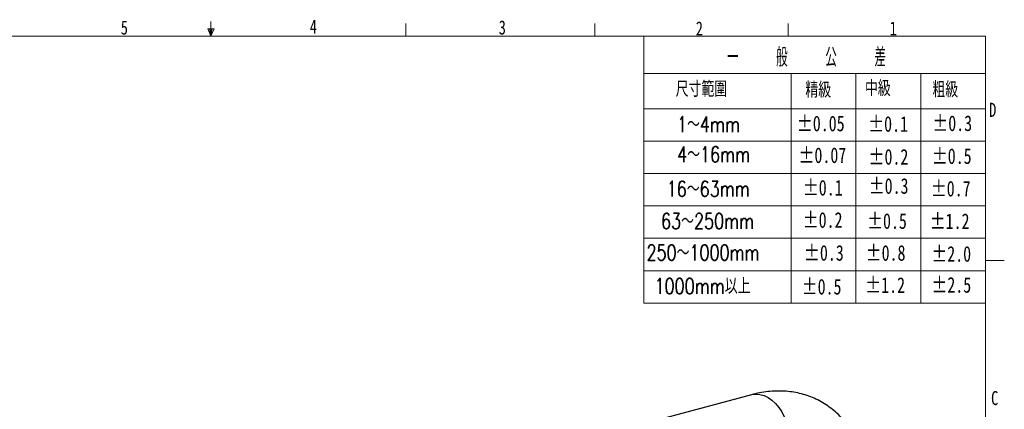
# Model space of a CAD drawing. Header units: millimetres. Extents: x 5 to 273, y 7 to 200.
# Tile 13 of 13: x 106 to 273, y 133 to 199. Entities that reach past the tile are written whole.
import ezdxf

# ---------------------------------------------------------------- set-up
doc = ezdxf.new("R2010")
doc.units = ezdxf.units.MM
doc.styles.add('SLDTEXTSTYLE0', font='TXT', dxfattribs={"width": 0.75})
doc.styles.add('SLDTEXTSTYLE7', font='TXT', dxfattribs={"width": 0.75, "bigfont": 'bigfont'})
doc.styles.add('SLDTEXTSTYLE8', font='TXT', dxfattribs={"width": 0.5625, "bigfont": 'bigfont'})

msp = doc.modelspace()

# ---------------------------------------------------------------- linework, layer by layer
at = {"color": 7, "linetype": 'Continuous', "lineweight": 18}
for p, q in [((138.5703, 196.675), (138.5703, 199.1482)), ((171.66605, 196.675), (171.66605, 198.8289)), ((203.72889, 196.675), (203.72889, 198.8289)), ((236.48441, 196.675), (236.48441, 198.8289)), ((139.1022, 197.91045), (138.04107, 197.91045)), ((138.5703, 196.675), (138.04107, 197.91045)), ((138.5703, 196.675), (138.30662, 197.91045)), ((138.5703, 196.675), (138.79977, 197.91045)), ((138.5703, 196.675), (139.1022, 197.91045)), ((8.38015, 196.675), (270.00015, 196.675)), ((212.00015, 196.675), (212.00015, 151.33568)), ((270.00015, 9.95866), (270.00015, 196.675)), ((212.00015, 190.33568), (270.00015, 190.33568)), ((237.00015, 190.33568), (237.00015, 151.33568)), ((248.00015, 190.33568), (248.00015, 151.33568)), ((259.00015, 190.33568), (259.00015, 151.33568)), ((212.00015, 184.33568), (270.00015, 184.33568)), ((212.00015, 178.83568), (270.00015, 178.83568)), ((212.00015, 173.33568), (270.00015, 173.33568)), ((212.00015, 167.83568), (270.00015, 167.83568)), ((212.00015, 162.33568), (270.00015, 162.33568)), ((270.00015, 158.54866), (273.17515, 158.54866)), ((212.00015, 156.83568), (270.00015, 156.83568)), ((212.00015, 151.33568), (270.00015, 151.33568))]:
    msp.add_line(p, q, dxfattribs=at)
at = {"color": 7, "linetype": 'Continuous', "lineweight": 25}
msp.add_line((230.29242, 135.77863), (201.17208, 127.97817), dxfattribs=at)
at = {"color": 8, "linetype": 'Continuous', "lineweight": 25, "flags": 128}
msp.add_lwpolyline([(230.29242, 135.77863), (230.36629, 135.79747), (231.03432, 135.88637), (231.72248, 135.83585), (232.4154, 135.64703), (233.0976, 135.32413), (233.75384, 134.87436), (234.36946, 134.30778), (234.9307, 133.63704), (235.42504, 132.87711), (235.84143, 132.04499), (236.17057, 131.15925), (236.4051, 130.23968), (236.53978, 129.30683), (236.57162, 128.38153), (236.49989, 127.48445), (236.32619, 126.63563), (236.05442, 125.85403), (235.69064, 125.15711), (235.24297, 124.56044), (234.72141, 124.07735), (234.13763, 123.71863), (233.57851, 123.51113)], dxfattribs=at)
at = {"color": 7, "linetype": 'Continuous', "lineweight": 25}
msp.add_open_spline([(250.07758, 118.70618), (250.07442, 119.01603), (250.06547, 119.89241), (249.96708, 121.30833), (249.74718, 122.93375), (249.41509, 124.50377), (248.9737, 126.0062), (248.42546, 127.42979), (247.77529, 128.76486), (247.02934, 130.00363), (246.19461, 131.14038), (245.27835, 132.17114), (244.2878, 133.09327), (243.22991, 133.90499), (242.11131, 134.60513), (240.93855, 135.19267), (239.71787, 135.66691), (238.45492, 136.02744), (237.1542, 136.27412), (235.81933, 136.40639), (234.45334, 136.42414), (233.05945, 136.32374), (231.66712, 136.11723), (230.7448, 135.89006), (230.29242, 135.77863)], degree=3, knots=[0, 0, 0, 0, 0.027937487, 0.079018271, 0.130080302, 0.180813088, 0.230990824, 0.280399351, 0.328875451, 0.376335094, 0.422780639, 0.468289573, 0.512994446, 0.557063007, 0.600683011, 0.644052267, 0.687331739, 0.730700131, 0.774356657, 0.818490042, 0.863270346, 0.908837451, 0.955286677, 1, 1, 1, 1], dxfattribs=at)

# ---------------------------------------------------------------- texts
at = {"color": 7, "linetype": 'Continuous', "lineweight": 0, "attachment_point": 1}
for s, insert, char_height, style in [('5', (123.27709, 199.30551), 2.38125, 'SLDTEXTSTYLE0'), ('4', (155.34397, 199.4529), 2.38125, 'SLDTEXTSTYLE0'), ('3', (187.39939, 199.32204), 2.38125, 'SLDTEXTSTYLE0'), ('2', (220.83481, 199.15174), 2.38125, 'SLDTEXTSTYLE0'), ('1', (253.73268, 199.15174), 2.38125, 'SLDTEXTSTYLE0'), ('一    般    公    差', (226.13284, 194.66253), 3.175, 'SLDTEXTSTYLE8'), ('尺寸範圍', (217.42279, 188.98707), 2.645833, 'SLDTEXTSTYLE7'), ('精級', (239.4278, 188.86578), 2.645833, 'SLDTEXTSTYLE7'), ('中級', (249.53236, 189.12156), 2.645833, 'SLDTEXTSTYLE7'), ('粗級', (260.9775, 188.91515), 2.645833, 'SLDTEXTSTYLE7'), ('D', (270.60643, 185.33806), 2.38125, 'SLDTEXTSTYLE0'), ('1～4mm', (217.65514, 183.02034), 2.645833, 'SLDTEXTSTYLE7'), ('±0.05', (237.98676, 183.15218), 2.645833, 'SLDTEXTSTYLE0'), ('±0.1', (250.08617, 183.06755), 2.645833, 'SLDTEXTSTYLE0'), ('±0.3', (260.9635, 183.19559), 2.645833, 'SLDTEXTSTYLE0'), ('4～16mm', (217.67345, 177.91026), 2.645833, 'SLDTEXTSTYLE7'), ('±0.07', (238.26672, 177.76573), 2.645833, 'SLDTEXTSTYLE0'), ('±0.2', (250.14989, 177.49311), 2.645833, 'SLDTEXTSTYLE0'), ('±0.5', (260.87947, 177.61355), 2.645833, 'SLDTEXTSTYLE0'), ('16～63mm', (215.90256, 172.05638), 2.645833, 'SLDTEXTSTYLE7'), ('±0.1', (238.99517, 172.24844), 2.645833, 'SLDTEXTSTYLE0'), ('±0.3', (250.17465, 172.544), 2.645833, 'SLDTEXTSTYLE0'), ('±0.7', (260.70545, 172.09303), 2.645833, 'SLDTEXTSTYLE0'), ('63～250mm', (214.94552, 166.58266), 2.645833, 'SLDTEXTSTYLE7'), ('±0.2', (238.97531, 166.77233), 2.645833, 'SLDTEXTSTYLE0'), ('±0.5', (249.89352, 166.58986), 2.645833, 'SLDTEXTSTYLE0'), ('±1.2', (260.52088, 166.56508), 2.645833, 'SLDTEXTSTYLE0'), ('250～1000mm', (212.4743, 161.23534), 2.645833, 'SLDTEXTSTYLE7'), ('±0.3', (239.18846, 161.18826), 2.645833, 'SLDTEXTSTYLE0'), ('±0.8', (249.65559, 161.17455), 2.645833, 'SLDTEXTSTYLE0'), ('±2.0', (260.7959, 161.01267), 2.645833, 'SLDTEXTSTYLE0'), ('1000mm以上', (213.84035, 155.5522), 2.645833, 'SLDTEXTSTYLE7'), ('±0.5', (238.80107, 155.4398), 2.645833, 'SLDTEXTSTYLE0'), ('±1.2', (249.58953, 155.71776), 2.645833, 'SLDTEXTSTYLE0'), ('±2.5', (260.81145, 155.7555), 2.645833, 'SLDTEXTSTYLE0'), ('C', (270.92825, 136.40155), 2.38125, 'SLDTEXTSTYLE0')]:
    msp.add_mtext(s, dxfattribs=dict(at, insert=insert, char_height=char_height, style=style))

doc.saveas('drawing.dxf')
